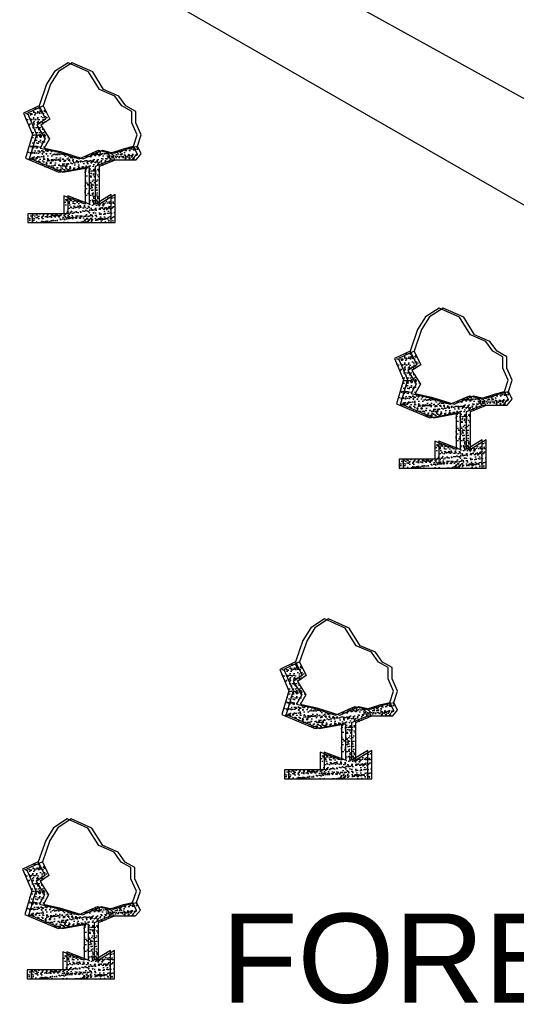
# Model space of a CAD drawing. Header units: inches. Extents: x -1841658761 to 3039153, y 1727 to 2165588347.
# Tile 14 of 41: x 10742 to 10768, y 4462 to 4514. Entities that reach past the tile are written whole.
import ezdxf

# ---------------------------------------------------------------- set-up
doc = ezdxf.new("R2010")
doc.units = ezdxf.units.IN
doc.header["$MEASUREMENT"] = 0
pattern_1 = [(50, (9797.4361, 4298.6327), (0.5715667, -0.0500056), [0.05976563, -0.65742187]), (355, (9797.4361, 4298.6327), (-0.11056747, 0.5994031), [0.0478125, -0.5259375]), (100.451444, (9797.48373, 4298.62854), (0.46099924, 0.5493975), [0.05079297, -0.55872262]), (46.1842, (9797.4361, 4298.7921), (0.85045794, -0.1318982), [0.0896484, -0.9861328]), (96.63564, (9797.507, 4298.7811), (0.74480874, 0.77625076), [0.0761895, -0.8380844]), (351.18416, (9797.4361, 4298.7921), (0.7448087, 0.77625076), [0.07171875, -0.78890625]), (21, (9797.5158, 4298.75223), (0.4756603, -0.32083693), [0.05976563, -0.65742187]), (326, (9797.5158, 4298.75223), (0.1938919, 0.57785394), [0.0478125, -0.5259375]), (71.451445, (9797.5554, 4298.7255), (0.6695522, 0.257017), [0.05079296, -0.55872262]), (37.5, (9797.4361, 4298.6327), (0.009689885, 0.26527479), [0, -0.5195625, 0, -0.53390625, 0, -0.52792969]), (7.5, (9797.4361, 4298.6327), (0.20963354, 0.31429683), [0, -0.30440625, 0, -0.507609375, 0, -0.20121094]), (327.5, (9797.2584, 4298.6327), (0.425389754, -0.017973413), [0, -0.19921875, 0, -0.6215625, 0, -0.82476562]), (317.5, (9797.1787, 4298.6327), (0.46472648, 0.07977116), [0, -0.25898437, 0, -0.41278125, 0, -0.58570312])]
pattern_2 = [(50, (9816.94058, 4325.4096), (0.5715667, -0.0500056), [0.05976563, -0.65742187]), (355, (9816.9406, 4325.4096), (-0.11056747, 0.5994031), [0.0478125, -0.5259375]), (100.451444, (9816.9882, 4325.40545), (0.46099924, 0.5493975), [0.05079297, -0.55872262]), (46.1842, (9816.9406, 4325.569), (0.85045794, -0.1318982), [0.0896484, -0.9861328]), (96.63564, (9817.01145, 4325.558), (0.74480874, 0.77625076), [0.0761895, -0.8380844]), (351.18416, (9816.9406, 4325.569), (0.7448087, 0.77625076), [0.07171875, -0.78890625]), (21, (9817.02026, 4325.52915), (0.4756603, -0.32083693), [0.05976563, -0.65742187]), (326, (9817.02026, 4325.52915), (0.1938919, 0.57785394), [0.0478125, -0.5259375]), (71.451445, (9817.0599, 4325.5024), (0.6695522, 0.257017), [0.05079296, -0.55872262]), (37.5, (9816.94058, 4325.40961), (0.009689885, 0.26527479), [0, -0.5195625, 0, -0.53390625, 0, -0.52792969]), (7.5, (9816.94058, 4325.4096), (0.20963354, 0.31429683), [0, -0.30440625, 0, -0.507609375, 0, -0.20121094]), (327.5, (9816.76287, 4325.40961), (0.425389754, -0.017973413), [0, -0.19921875, 0, -0.6215625, 0, -0.82476562]), (317.5, (9816.6832, 4325.4096), (0.46472648, 0.07977116), [0, -0.25898437, 0, -0.41278125, 0, -0.58570312])]
pattern_3 = [(50, (9797.4791, 4338.27365), (0.5715667, -0.0500056), [0.05976563, -0.65742187]), (355, (9797.4791, 4338.27365), (-0.11056747, 0.5994031), [0.0478125, -0.5259375]), (100.451444, (9797.52674, 4338.2695), (0.46099924, 0.5493975), [0.05079297, -0.55872262]), (46.1842, (9797.4791, 4338.433), (0.85045794, -0.1318982), [0.0896484, -0.9861328]), (96.63564, (9797.55, 4338.422), (0.74480874, 0.77625076), [0.0761895, -0.8380844]), (351.18416, (9797.4791, 4338.433), (0.7448087, 0.77625076), [0.07171875, -0.78890625]), (21, (9797.5588, 4338.3932), (0.4756603, -0.32083693), [0.05976563, -0.65742187]), (326, (9797.5588, 4338.3932), (0.1938919, 0.57785394), [0.0478125, -0.5259375]), (71.451445, (9797.59843, 4338.36645), (0.6695522, 0.257017), [0.05079296, -0.55872262]), (37.5, (9797.4791, 4338.27365), (0.009689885, 0.26527479), [0, -0.5195625, 0, -0.53390625, 0, -0.52792969]), (7.5, (9797.4791, 4338.27365), (0.20963354, 0.31429683), [0, -0.30440625, 0, -0.507609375, 0, -0.20121094]), (327.5, (9797.3014, 4338.27365), (0.425389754, -0.017973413), [0, -0.19921875, 0, -0.6215625, 0, -0.82476562]), (317.5, (9797.2217, 4338.27365), (0.46472648, 0.07977116), [0, -0.25898437, 0, -0.41278125, 0, -0.58570312])]
pattern_4 = [(50, (9810.9303, 4309.11486), (0.5715667, -0.0500056), [0.05976563, -0.65742187]), (355, (9810.9303, 4309.11486), (-0.11056747, 0.5994031), [0.0478125, -0.5259375]), (100.451444, (9810.97795, 4309.1107), (0.46099924, 0.5493975), [0.05079297, -0.55872262]), (46.1842, (9810.9303, 4309.27424), (0.85045794, -0.1318982), [0.0896484, -0.9861328]), (96.63564, (9811.0012, 4309.26325), (0.74480874, 0.77625076), [0.0761895, -0.8380844]), (351.18416, (9810.9303, 4309.2742), (0.7448087, 0.77625076), [0.07171875, -0.78890625]), (21, (9811.01, 4309.2344), (0.4756603, -0.32083693), [0.05976563, -0.65742187]), (326, (9811.01, 4309.2344), (0.1938919, 0.57785394), [0.0478125, -0.5259375]), (71.451445, (9811.04965, 4309.20766), (0.6695522, 0.257017), [0.05079296, -0.55872262]), (37.5, (9810.93032, 4309.11486), (0.009689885, 0.26527479), [0, -0.5195625, 0, -0.53390625, 0, -0.52792969]), (7.5, (9810.93032, 4309.11486), (0.20963354, 0.31429683), [0, -0.30440625, 0, -0.507609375, 0, -0.20121094]), (327.5, (9810.75262, 4309.11486), (0.425389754, -0.017973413), [0, -0.19921875, 0, -0.6215625, 0, -0.82476562]), (317.5, (9810.67293, 4309.11486), (0.46472648, 0.07977116), [0, -0.25898437, 0, -0.41278125, 0, -0.58570312])]

msp = doc.modelspace()

# ---------------------------------------------------------------- hatches: boundary and pattern name
at = {"ltscale": 0.02}
h = msp.add_hatch(dxfattribs=at)
h.set_pattern_fill('AR-CONC', color=256, scale=0.079687)
h.set_pattern_definition([(50, (9797.2666, 4338.27365), (0.5715667, -0.0500056), [0.05976563, -0.65742187]), (355, (9797.2666, 4338.27365), (-0.11056747, 0.5994031), [0.0478125, -0.5259375]), (100.451444, (9797.31424, 4338.2695), (0.46099924, 0.5493975), [0.05079297, -0.55872262]), (46.1842, (9797.2666, 4338.433), (0.85045794, -0.1318982), [0.0896484, -0.9861328]), (96.63564, (9797.3375, 4338.422), (0.74480874, 0.77625076), [0.0761895, -0.8380844]), (351.18416, (9797.2666, 4338.433), (0.7448087, 0.77625076), [0.07171875, -0.78890625]), (21, (9797.3463, 4338.3932), (0.4756603, -0.32083693), [0.05976563, -0.65742187]), (326, (9797.3463, 4338.3932), (0.1938919, 0.57785394), [0.0478125, -0.5259375]), (71.451445, (9797.38593, 4338.36645), (0.6695522, 0.257017), [0.05079296, -0.55872262]), (37.5, (9797.2666, 4338.27365), (0.009689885, 0.26527479), [0, -0.5195625, 0, -0.53390625, 0, -0.52792969]), (7.5, (9797.2666, 4338.27365), (0.20963354, 0.31429683), [0, -0.30440625, 0, -0.507609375, 0, -0.20121094]), (327.5, (9797.0889, 4338.27365), (0.425389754, -0.017973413), [0, -0.19921875, 0, -0.6215625, 0, -0.82476562]), (317.5, (9797.0092, 4338.27365), (0.46472648, 0.07977116), [0, -0.25898437, 0, -0.41278125, 0, -0.58570312])])
h.paths.add_polyline_path([(10742.81195, 4507.33444), (10743.08284, 4507.82188), (10742.64038, 4508.53501), (10743.1009, 4508.84192), (10742.7575, 4509.55587), (10741.93006, 4509.16526), (10742.41273, 4508.03941), (10742.04499, 4506.79868), (10743.79179, 4506.06343), (10745.16928, 4506.31102), (10745.16928, 4504.39903), (10744.05058, 4504.83193), (10744.05058, 4503.89397), (10742.17403, 4503.89397), (10742.17403, 4503.42499), (10746.54061, 4503.42499), (10746.54061, 4504.90409), (10745.7106, 4504.39903), (10745.7106, 4506.38317), (10746.54954, 4506.72187), (10747.64107, 4506.72187), (10747.90053, 4507.03021), (10747.70099, 4507.42918), (10747.22909, 4507.31653), (10746.48469, 4507.0715), (10745.86737, 4507.2167), (10744.8597, 4506.77202), (10743.66074, 4507.14487)])
h = msp.add_hatch(dxfattribs=at)
h.set_pattern_fill('AR-CONC', color=256, scale=0.079687)
h.set_pattern_definition(pattern_3)
h.paths.add_polyline_path([(10743.02445, 4507.33444), (10743.29534, 4507.82188), (10742.85288, 4508.53501), (10743.3134, 4508.84192), (10742.97, 4509.55587), (10742.14256, 4509.16526), (10742.62523, 4508.03941), (10742.25749, 4506.79868), (10744.00429, 4506.06343), (10745.38178, 4506.31102), (10745.38178, 4504.39903), (10744.26308, 4504.83193), (10744.26308, 4503.89397), (10742.38653, 4503.89397), (10742.38653, 4503.42499), (10746.75311, 4503.42499), (10746.75311, 4504.90409), (10745.9231, 4504.39903), (10745.9231, 4506.38317), (10746.76204, 4506.72187), (10747.85357, 4506.72187), (10748.11303, 4507.03021), (10747.91349, 4507.42918), (10747.44159, 4507.31653), (10746.69719, 4507.0715), (10746.07987, 4507.2167), (10745.0722, 4506.77202), (10743.87324, 4507.14487)])
h = msp.add_hatch(dxfattribs=at)
h.set_pattern_fill('AR-CONC', color=256, scale=0.079687)
h.set_pattern_definition(pattern_3)
h.paths.add_polyline_path([(10743.02445, 4507.33444), (10743.29534, 4507.82188), (10742.85288, 4508.53501), (10743.3134, 4508.84192), (10742.97, 4509.55587), (10742.14256, 4509.16526), (10742.62523, 4508.03941), (10742.25749, 4506.79868), (10744.00429, 4506.06343), (10745.38178, 4506.31102), (10745.38178, 4504.39903), (10744.26308, 4504.83193), (10744.26308, 4503.89397), (10742.38653, 4503.89397), (10742.38653, 4503.42499), (10746.75311, 4503.42499), (10746.75311, 4504.90409), (10745.9231, 4504.39903), (10745.9231, 4506.38317), (10746.76204, 4506.72187), (10747.85357, 4506.72187), (10748.11303, 4507.03021), (10747.91349, 4507.42918), (10747.44159, 4507.31653), (10746.69719, 4507.0715), (10746.07987, 4507.2167), (10745.0722, 4506.77202), (10743.87324, 4507.14487)])
h = msp.add_hatch(dxfattribs=at)
h.set_pattern_fill('AR-CONC', color=256, scale=0.079687)
h.set_pattern_definition([(50, (9816.72808, 4325.4096), (0.5715667, -0.0500056), [0.05976563, -0.65742187]), (355, (9816.7281, 4325.4096), (-0.11056747, 0.5994031), [0.0478125, -0.5259375]), (100.451444, (9816.7757, 4325.40545), (0.46099924, 0.5493975), [0.05079297, -0.55872262]), (46.1842, (9816.7281, 4325.569), (0.85045794, -0.1318982), [0.0896484, -0.9861328]), (96.63564, (9816.79895, 4325.558), (0.74480874, 0.77625076), [0.0761895, -0.8380844]), (351.18416, (9816.7281, 4325.569), (0.7448087, 0.77625076), [0.07171875, -0.78890625]), (21, (9816.80776, 4325.52915), (0.4756603, -0.32083693), [0.05976563, -0.65742187]), (326, (9816.80776, 4325.52915), (0.1938919, 0.57785394), [0.0478125, -0.5259375]), (71.451445, (9816.8474, 4325.5024), (0.6695522, 0.257017), [0.05079296, -0.55872262]), (37.5, (9816.72808, 4325.40961), (0.009689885, 0.26527479), [0, -0.5195625, 0, -0.53390625, 0, -0.52792969]), (7.5, (9816.72808, 4325.4096), (0.20963354, 0.31429683), [0, -0.30440625, 0, -0.507609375, 0, -0.20121094]), (327.5, (9816.55037, 4325.40961), (0.425389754, -0.017973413), [0, -0.19921875, 0, -0.6215625, 0, -0.82476562]), (317.5, (9816.4707, 4325.4096), (0.46472648, 0.07977116), [0, -0.25898437, 0, -0.41278125, 0, -0.58570312])])
h.paths.add_polyline_path([(10762.27342, 4494.4704), (10762.54431, 4494.95785), (10762.10185, 4495.67097), (10762.56237, 4495.97788), (10762.21897, 4496.69183), (10761.39153, 4496.30123), (10761.8742, 4495.17538), (10761.50646, 4493.93464), (10763.25326, 4493.19939), (10764.63075, 4493.44699), (10764.63075, 4491.53499), (10763.51205, 4491.96789), (10763.51205, 4491.02993), (10761.6355, 4491.02993), (10761.6355, 4490.56096), (10766.00208, 4490.56096), (10766.00208, 4492.04005), (10765.17207, 4491.53499), (10765.17207, 4493.51914), (10766.01101, 4493.85784), (10767.10254, 4493.85784), (10767.362, 4494.16617), (10767.16246, 4494.56514), (10766.69056, 4494.45249), (10765.94616, 4494.20746), (10765.32884, 4494.35266), (10764.32117, 4493.90798), (10763.12221, 4494.28084)])
h = msp.add_hatch(dxfattribs=at)
h.set_pattern_fill('AR-CONC', color=256, scale=0.079687)
h.set_pattern_definition(pattern_2)
h.paths.add_polyline_path([(10762.48592, 4494.4704), (10762.75681, 4494.95785), (10762.31435, 4495.67097), (10762.77487, 4495.97788), (10762.43147, 4496.69183), (10761.60403, 4496.30123), (10762.0867, 4495.17538), (10761.71896, 4493.93464), (10763.46576, 4493.19939), (10764.84325, 4493.44699), (10764.84325, 4491.53499), (10763.72455, 4491.96789), (10763.72455, 4491.02993), (10761.848, 4491.02993), (10761.848, 4490.56096), (10766.21458, 4490.56096), (10766.21458, 4492.04005), (10765.38457, 4491.53499), (10765.38457, 4493.51914), (10766.22351, 4493.85784), (10767.31504, 4493.85784), (10767.5745, 4494.16617), (10767.37496, 4494.56514), (10766.90306, 4494.45249), (10766.15866, 4494.20746), (10765.54134, 4494.35266), (10764.53367, 4493.90798), (10763.33471, 4494.28084)])
h = msp.add_hatch(dxfattribs=at)
h.set_pattern_fill('AR-CONC', color=256, scale=0.079687)
h.set_pattern_definition(pattern_2)
h.paths.add_polyline_path([(10762.48592, 4494.4704), (10762.75681, 4494.95785), (10762.31435, 4495.67097), (10762.77487, 4495.97788), (10762.43147, 4496.69183), (10761.60403, 4496.30123), (10762.0867, 4495.17538), (10761.71896, 4493.93464), (10763.46576, 4493.19939), (10764.84325, 4493.44699), (10764.84325, 4491.53499), (10763.72455, 4491.96789), (10763.72455, 4491.02993), (10761.848, 4491.02993), (10761.848, 4490.56096), (10766.21458, 4490.56096), (10766.21458, 4492.04005), (10765.38457, 4491.53499), (10765.38457, 4493.51914), (10766.22351, 4493.85784), (10767.31504, 4493.85784), (10767.5745, 4494.16617), (10767.37496, 4494.56514), (10766.90306, 4494.45249), (10766.15866, 4494.20746), (10765.54134, 4494.35266), (10764.53367, 4493.90798), (10763.33471, 4494.28084)])
h = msp.add_hatch(dxfattribs=at)
h.set_pattern_fill('AR-CONC', color=256, scale=0.079687)
h.set_pattern_definition([(50, (9810.7178, 4309.11486), (0.5715667, -0.0500056), [0.05976563, -0.65742187]), (355, (9810.7178, 4309.11486), (-0.11056747, 0.5994031), [0.0478125, -0.5259375]), (100.451444, (9810.76545, 4309.1107), (0.46099924, 0.5493975), [0.05079297, -0.55872262]), (46.1842, (9810.7178, 4309.27424), (0.85045794, -0.1318982), [0.0896484, -0.9861328]), (96.63564, (9810.7887, 4309.26325), (0.74480874, 0.77625076), [0.0761895, -0.8380844]), (351.18416, (9810.7178, 4309.2742), (0.7448087, 0.77625076), [0.07171875, -0.78890625]), (21, (9810.7975, 4309.2344), (0.4756603, -0.32083693), [0.05976563, -0.65742187]), (326, (9810.7975, 4309.2344), (0.1938919, 0.57785394), [0.0478125, -0.5259375]), (71.451445, (9810.83715, 4309.20766), (0.6695522, 0.257017), [0.05079296, -0.55872262]), (37.5, (9810.71782, 4309.11486), (0.009689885, 0.26527479), [0, -0.5195625, 0, -0.53390625, 0, -0.52792969]), (7.5, (9810.71782, 4309.11486), (0.20963354, 0.31429683), [0, -0.30440625, 0, -0.507609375, 0, -0.20121094]), (327.5, (9810.54012, 4309.11486), (0.425389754, -0.017973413), [0, -0.19921875, 0, -0.6215625, 0, -0.82476562]), (317.5, (9810.46043, 4309.11486), (0.46472648, 0.07977116), [0, -0.25898437, 0, -0.41278125, 0, -0.58570312])])
h.paths.add_polyline_path([(10756.26317, 4478.17565), (10756.53406, 4478.6631), (10756.09159, 4479.37622), (10756.55211, 4479.68313), (10756.20872, 4480.39708), (10755.38128, 4480.00648), (10755.86395, 4478.88063), (10755.49621, 4477.63989), (10757.243, 4476.90464), (10758.6205, 4477.15224), (10758.6205, 4475.24024), (10757.5018, 4475.67314), (10757.5018, 4474.73518), (10755.62525, 4474.73518), (10755.62525, 4474.26621), (10759.99182, 4474.26621), (10759.99182, 4475.7453), (10759.16182, 4475.24024), (10759.16182, 4477.22439), (10760.00076, 4477.56308), (10761.09229, 4477.56308), (10761.35175, 4477.87142), (10761.1522, 4478.27039), (10760.6803, 4478.15774), (10759.9359, 4477.91271), (10759.31859, 4478.05791), (10758.31092, 4477.61323), (10757.11196, 4477.98609)])
h = msp.add_hatch(dxfattribs=at)
h.set_pattern_fill('AR-CONC', color=256, scale=0.079687)
h.set_pattern_definition(pattern_4)
h.paths.add_polyline_path([(10756.47567, 4478.17565), (10756.74656, 4478.6631), (10756.30409, 4479.37622), (10756.76461, 4479.68313), (10756.42122, 4480.39708), (10755.59378, 4480.00648), (10756.07645, 4478.88063), (10755.70871, 4477.63989), (10757.4555, 4476.90464), (10758.833, 4477.15224), (10758.833, 4475.24024), (10757.7143, 4475.67314), (10757.7143, 4474.73518), (10755.83775, 4474.73518), (10755.83775, 4474.26621), (10760.20432, 4474.26621), (10760.20432, 4475.7453), (10759.37432, 4475.24024), (10759.37432, 4477.22439), (10760.21326, 4477.56308), (10761.30479, 4477.56308), (10761.56425, 4477.87142), (10761.3647, 4478.27039), (10760.8928, 4478.15774), (10760.1484, 4477.91271), (10759.53109, 4478.05791), (10758.52342, 4477.61323), (10757.32446, 4477.98609)])
h = msp.add_hatch(dxfattribs=at)
h.set_pattern_fill('AR-CONC', color=256, scale=0.079687)
h.set_pattern_definition(pattern_4)
h.paths.add_polyline_path([(10756.47567, 4478.17565), (10756.74656, 4478.6631), (10756.30409, 4479.37622), (10756.76461, 4479.68313), (10756.42122, 4480.39708), (10755.59378, 4480.00648), (10756.07645, 4478.88063), (10755.70871, 4477.63989), (10757.4555, 4476.90464), (10758.833, 4477.15224), (10758.833, 4475.24024), (10757.7143, 4475.67314), (10757.7143, 4474.73518), (10755.83775, 4474.73518), (10755.83775, 4474.26621), (10760.20432, 4474.26621), (10760.20432, 4475.7453), (10759.37432, 4475.24024), (10759.37432, 4477.22439), (10760.21326, 4477.56308), (10761.30479, 4477.56308), (10761.56425, 4477.87142), (10761.3647, 4478.27039), (10760.8928, 4478.15774), (10760.1484, 4477.91271), (10759.53109, 4478.05791), (10758.52342, 4477.61323), (10757.32446, 4477.98609)])
h = msp.add_hatch(dxfattribs=at)
h.set_pattern_fill('AR-CONC', color=256, scale=0.079687)
h.set_pattern_definition([(50, (9797.2236, 4298.6327), (0.5715667, -0.0500056), [0.05976563, -0.65742187]), (355, (9797.2236, 4298.6327), (-0.11056747, 0.5994031), [0.0478125, -0.5259375]), (100.451444, (9797.27123, 4298.62854), (0.46099924, 0.5493975), [0.05079297, -0.55872262]), (46.1842, (9797.2236, 4298.7921), (0.85045794, -0.1318982), [0.0896484, -0.9861328]), (96.63564, (9797.2945, 4298.7811), (0.74480874, 0.77625076), [0.0761895, -0.8380844]), (351.18416, (9797.2236, 4298.7921), (0.7448087, 0.77625076), [0.07171875, -0.78890625]), (21, (9797.3033, 4298.75223), (0.4756603, -0.32083693), [0.05976563, -0.65742187]), (326, (9797.3033, 4298.75223), (0.1938919, 0.57785394), [0.0478125, -0.5259375]), (71.451445, (9797.3429, 4298.7255), (0.6695522, 0.257017), [0.05079296, -0.55872262]), (37.5, (9797.2236, 4298.6327), (0.009689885, 0.26527479), [0, -0.5195625, 0, -0.53390625, 0, -0.52792969]), (7.5, (9797.2236, 4298.6327), (0.20963354, 0.31429683), [0, -0.30440625, 0, -0.507609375, 0, -0.20121094]), (327.5, (9797.0459, 4298.6327), (0.425389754, -0.017973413), [0, -0.19921875, 0, -0.6215625, 0, -0.82476562]), (317.5, (9796.9662, 4298.6327), (0.46472648, 0.07977116), [0, -0.25898437, 0, -0.41278125, 0, -0.58570312])])
h.paths.add_polyline_path([(10742.76894, 4467.69349), (10743.03984, 4468.18094), (10742.59737, 4468.89406), (10743.05789, 4469.20097), (10742.7145, 4469.91492), (10741.88705, 4469.52432), (10742.36973, 4468.39847), (10742.00199, 4467.15773), (10743.74878, 4466.42248), (10745.12628, 4466.67008), (10745.12628, 4464.75808), (10744.00758, 4465.19098), (10744.00758, 4464.25302), (10742.13103, 4464.25302), (10742.13103, 4463.78405), (10746.4976, 4463.78405), (10746.4976, 4465.26314), (10745.6676, 4464.75808), (10745.6676, 4466.74222), (10746.50654, 4467.08092), (10747.59806, 4467.08092), (10747.85753, 4467.38926), (10747.65798, 4467.78823), (10747.18608, 4467.67558), (10746.44168, 4467.43055), (10745.82436, 4467.57575), (10744.8167, 4467.13107), (10743.61774, 4467.50393)])
h = msp.add_hatch(dxfattribs=at)
h.set_pattern_fill('AR-CONC', color=256, scale=0.079687)
h.set_pattern_definition(pattern_1)
h.paths.add_polyline_path([(10742.98144, 4467.69349), (10743.25234, 4468.18094), (10742.80987, 4468.89406), (10743.27039, 4469.20097), (10742.927, 4469.91492), (10742.09955, 4469.52432), (10742.58223, 4468.39847), (10742.21449, 4467.15773), (10743.96128, 4466.42248), (10745.33878, 4466.67008), (10745.33878, 4464.75808), (10744.22008, 4465.19098), (10744.22008, 4464.25302), (10742.34353, 4464.25302), (10742.34353, 4463.78405), (10746.7101, 4463.78405), (10746.7101, 4465.26314), (10745.8801, 4464.75808), (10745.8801, 4466.74222), (10746.71904, 4467.08092), (10747.81056, 4467.08092), (10748.07003, 4467.38926), (10747.87048, 4467.78823), (10747.39858, 4467.67558), (10746.65418, 4467.43055), (10746.03686, 4467.57575), (10745.0292, 4467.13107), (10743.83024, 4467.50393)])
h = msp.add_hatch(dxfattribs=at)
h.set_pattern_fill('AR-CONC', color=256, scale=0.079687)
h.set_pattern_definition(pattern_1)
h.paths.add_polyline_path([(10742.98144, 4467.69349), (10743.25234, 4468.18094), (10742.80987, 4468.89406), (10743.27039, 4469.20097), (10742.927, 4469.91492), (10742.09955, 4469.52432), (10742.58223, 4468.39847), (10742.21449, 4467.15773), (10743.96128, 4466.42248), (10745.33878, 4466.67008), (10745.33878, 4464.75808), (10744.22008, 4465.19098), (10744.22008, 4464.25302), (10742.34353, 4464.25302), (10742.34353, 4463.78405), (10746.7101, 4463.78405), (10746.7101, 4465.26314), (10745.8801, 4464.75808), (10745.8801, 4466.74222), (10746.71904, 4467.08092), (10747.81056, 4467.08092), (10748.07003, 4467.38926), (10747.87048, 4467.78823), (10747.39858, 4467.67558), (10746.65418, 4467.43055), (10746.03686, 4467.57575), (10745.0292, 4467.13107), (10743.83024, 4467.50393)])

# ---------------------------------------------------------------- linework, layer by layer
for p, q in [((10799.91093, 4492.4156), (10729.33373, 4531.37825)), ((10727.4516, 4527.75246), (10797.32078, 4487.61048)), ((10744.27446, 4511.80757), (10743.56195, 4511.34803)), ((10744.48696, 4511.80757), (10743.77445, 4511.34803)), ((10744.48696, 4511.80757), (10743.77445, 4511.34803)), ((10745.35473, 4511.32506), (10744.27446, 4511.80757)), ((10745.56723, 4511.32506), (10744.48696, 4511.80757)), ((10745.56723, 4511.32506), (10744.48696, 4511.80757)), ((10743.56195, 4511.34803), (10743.14823, 4510.68172)), ((10743.77445, 4511.34803), (10743.36073, 4510.68172)), ((10743.77445, 4511.34803), (10743.36073, 4510.68172)), ((10745.92933, 4510.406), (10745.35473, 4511.32506)), ((10746.14183, 4510.406), (10745.56723, 4511.32506)), ((10746.14183, 4510.406), (10745.56723, 4511.32506)), ((10743.14823, 4510.68172), (10742.7575, 4509.55587)), ((10743.36073, 4510.68172), (10742.97, 4509.55587)), ((10743.36073, 4510.68172), (10742.97, 4509.55587)), ((10746.73378, 4510.06135), (10745.92933, 4510.406)), ((10746.94628, 4510.06135), (10746.14183, 4510.406)), ((10746.94628, 4510.06135), (10746.14183, 4510.406)), ((10747.10242, 4509.54377), (10746.73378, 4510.06135)), ((10747.31492, 4509.54377), (10746.94628, 4510.06135)), ((10747.31492, 4509.54377), (10746.94628, 4510.06135)), ((10742.7575, 4509.55587), (10741.93006, 4509.16526)), ((10742.97, 4509.55587), (10742.14256, 4509.16526)), ((10742.97, 4509.55587), (10742.14256, 4509.16526)), ((10742.7575, 4509.55587), (10743.1009, 4508.84192)), ((10742.97, 4509.55587), (10743.3134, 4508.84192)), ((10742.97, 4509.55587), (10743.3134, 4508.84192)), ((10747.61712, 4509.25651), (10747.10242, 4509.54377)), ((10747.82962, 4509.25651), (10747.31492, 4509.54377)), ((10747.82962, 4509.25651), (10747.31492, 4509.54377)), ((10741.93006, 4509.16526), (10742.41273, 4508.03941)), ((10742.14256, 4509.16526), (10742.62523, 4508.03941)), ((10742.14256, 4509.16526), (10742.62523, 4508.03941)), ((10747.61712, 4508.6624), (10747.61712, 4509.25651)), ((10747.82962, 4508.6624), (10747.82962, 4509.25651)), ((10747.82962, 4508.6624), (10747.82962, 4509.25651)), ((10743.1009, 4508.84192), (10742.64038, 4508.53501)), ((10742.64038, 4508.53501), (10743.08284, 4507.82188)), ((10743.3134, 4508.84192), (10742.85288, 4508.53501)), ((10743.3134, 4508.84192), (10742.85288, 4508.53501)), ((10742.85288, 4508.53501), (10743.29534, 4507.82188)), ((10742.85288, 4508.53501), (10743.29534, 4507.82188)), ((10747.90053, 4508.02762), (10747.61712, 4508.6624)), ((10748.11303, 4508.02762), (10747.82962, 4508.6624)), ((10748.11303, 4508.02762), (10747.82962, 4508.6624)), ((10742.41273, 4508.03941), (10742.04499, 4506.79868)), ((10742.62523, 4508.03941), (10742.25749, 4506.79868)), ((10742.62523, 4508.03941), (10742.25749, 4506.79868)), ((10747.70099, 4507.42918), (10747.90053, 4508.02762)), ((10747.91349, 4507.42918), (10748.11303, 4508.02762)), ((10747.91349, 4507.42918), (10748.11303, 4508.02762)), ((10743.08284, 4507.82188), (10742.81195, 4507.33444)), ((10743.29534, 4507.82188), (10743.02445, 4507.33444)), ((10743.29534, 4507.82188), (10743.02445, 4507.33444)), ((10742.81195, 4507.33444), (10743.66074, 4507.14487)), ((10743.02445, 4507.33444), (10743.87324, 4507.14487)), ((10743.02445, 4507.33444), (10743.87324, 4507.14487)), ((10743.66074, 4507.14487), (10744.8597, 4506.77202)), ((10743.87324, 4507.14487), (10745.0722, 4506.77202)), ((10743.87324, 4507.14487), (10745.0722, 4506.77202)), ((10744.8597, 4506.77202), (10745.86737, 4507.2167)), ((10745.0722, 4506.77202), (10746.07987, 4507.2167)), ((10745.0722, 4506.77202), (10746.07987, 4507.2167)), ((10745.86737, 4507.2167), (10746.48469, 4507.0715)), ((10746.07987, 4507.2167), (10746.69719, 4507.0715)), ((10746.07987, 4507.2167), (10746.69719, 4507.0715)), ((10746.48469, 4507.0715), (10747.22909, 4507.31653)), ((10746.69719, 4507.0715), (10747.44159, 4507.31653)), ((10746.69719, 4507.0715), (10747.44159, 4507.31653)), ((10747.22909, 4507.31653), (10747.70099, 4507.42918)), ((10747.44159, 4507.31653), (10747.91349, 4507.42918)), ((10747.44159, 4507.31653), (10747.91349, 4507.42918)), ((10747.64107, 4506.72187), (10747.90053, 4507.03021)), ((10747.90053, 4507.03021), (10747.70099, 4507.42918)), ((10747.85357, 4506.72187), (10748.11303, 4507.03021)), ((10747.85357, 4506.72187), (10748.11303, 4507.03021)), ((10748.11303, 4507.03021), (10747.91349, 4507.42918)), ((10748.11303, 4507.03021), (10747.91349, 4507.42918)), ((10742.04499, 4506.79868), (10743.79179, 4506.06343)), ((10742.25749, 4506.79868), (10744.00429, 4506.06343)), ((10742.25749, 4506.79868), (10744.00429, 4506.06343)), ((10745.7106, 4506.38317), (10746.54954, 4506.72187)), ((10745.9231, 4506.38317), (10746.76204, 4506.72187)), ((10745.9231, 4506.38317), (10746.76204, 4506.72187)), ((10746.54954, 4506.72187), (10747.64107, 4506.72187)), ((10746.76204, 4506.72187), (10747.85357, 4506.72187)), ((10746.76204, 4506.72187), (10747.85357, 4506.72187)), ((10743.79179, 4506.06343), (10745.16928, 4506.31102)), ((10744.00429, 4506.06343), (10745.38178, 4506.31102)), ((10744.00429, 4506.06343), (10745.38178, 4506.31102)), ((10745.16928, 4506.31102), (10745.16928, 4504.39903)), ((10745.38178, 4506.31102), (10745.38178, 4504.39903)), ((10745.38178, 4506.31102), (10745.38178, 4504.39903)), ((10745.7106, 4504.39903), (10745.7106, 4506.38317)), ((10745.9231, 4504.39903), (10745.9231, 4506.38317)), ((10745.9231, 4504.39903), (10745.9231, 4506.38317)), ((10746.54061, 4504.90409), (10745.7106, 4504.39903)), ((10746.75311, 4504.90409), (10745.9231, 4504.39903)), ((10746.75311, 4504.90409), (10745.9231, 4504.39903)), ((10746.54061, 4503.42499), (10746.54061, 4504.90409)), ((10746.75311, 4503.42499), (10746.75311, 4504.90409)), ((10746.75311, 4503.42499), (10746.75311, 4504.90409)), ((10745.16928, 4504.39903), (10744.05058, 4504.83193)), ((10744.05058, 4504.83193), (10744.05058, 4503.89397)), ((10745.38178, 4504.39903), (10744.26308, 4504.83193)), ((10744.26308, 4504.83193), (10744.26308, 4503.89397)), ((10745.38178, 4504.39903), (10744.26308, 4504.83193)), ((10744.26308, 4504.83193), (10744.26308, 4503.89397)), ((10744.05058, 4503.89397), (10742.17403, 4503.89397)), ((10742.17403, 4503.89397), (10742.17403, 4503.42499)), ((10744.26308, 4503.89397), (10742.38653, 4503.89397)), ((10742.38653, 4503.89397), (10742.38653, 4503.42499)), ((10744.26308, 4503.89397), (10742.38653, 4503.89397)), ((10742.38653, 4503.89397), (10742.38653, 4503.42499)), ((10742.17403, 4503.42499), (10746.54061, 4503.42499)), ((10742.38653, 4503.42499), (10746.75311, 4503.42499)), ((10742.38653, 4503.42499), (10746.75311, 4503.42499)), ((10763.73593, 4498.94353), (10763.02342, 4498.484)), ((10763.94843, 4498.94353), (10763.23592, 4498.484)), ((10763.94843, 4498.94353), (10763.23592, 4498.484)), ((10764.8162, 4498.46103), (10763.73593, 4498.94353)), ((10765.0287, 4498.46103), (10763.94843, 4498.94353)), ((10765.0287, 4498.46103), (10763.94843, 4498.94353)), ((10763.02342, 4498.484), (10762.6097, 4497.81768)), ((10763.23592, 4498.484), (10762.8222, 4497.81768)), ((10763.23592, 4498.484), (10762.8222, 4497.81768)), ((10765.3908, 4497.54196), (10764.8162, 4498.46103)), ((10765.6033, 4497.54196), (10765.0287, 4498.46103)), ((10765.6033, 4497.54196), (10765.0287, 4498.46103)), ((10762.6097, 4497.81768), (10762.21897, 4496.69183)), ((10762.8222, 4497.81768), (10762.43147, 4496.69183)), ((10762.8222, 4497.81768), (10762.43147, 4496.69183)), ((10766.19525, 4497.19732), (10765.3908, 4497.54196)), ((10766.40775, 4497.19732), (10765.6033, 4497.54196)), ((10766.40775, 4497.19732), (10765.6033, 4497.54196)), ((10766.56389, 4496.67973), (10766.19525, 4497.19732)), ((10766.77639, 4496.67973), (10766.40775, 4497.19732)), ((10766.77639, 4496.67973), (10766.40775, 4497.19732)), ((10762.21897, 4496.69183), (10761.39153, 4496.30123)), ((10762.43147, 4496.69183), (10761.60403, 4496.30123)), ((10762.43147, 4496.69183), (10761.60403, 4496.30123)), ((10762.21897, 4496.69183), (10762.56237, 4495.97788)), ((10762.43147, 4496.69183), (10762.77487, 4495.97788)), ((10762.43147, 4496.69183), (10762.77487, 4495.97788)), ((10767.07859, 4496.39247), (10766.56389, 4496.67973)), ((10767.29109, 4496.39247), (10766.77639, 4496.67973)), ((10767.29109, 4496.39247), (10766.77639, 4496.67973)), ((10761.39153, 4496.30123), (10761.8742, 4495.17538)), ((10761.60403, 4496.30123), (10762.0867, 4495.17538)), ((10761.60403, 4496.30123), (10762.0867, 4495.17538)), ((10767.07859, 4495.79836), (10767.07859, 4496.39247)), ((10767.29109, 4495.79836), (10767.29109, 4496.39247)), ((10767.29109, 4495.79836), (10767.29109, 4496.39247)), ((10762.56237, 4495.97788), (10762.10185, 4495.67097)), ((10762.10185, 4495.67097), (10762.54431, 4494.95785)), ((10762.77487, 4495.97788), (10762.31435, 4495.67097)), ((10762.77487, 4495.97788), (10762.31435, 4495.67097)), ((10762.31435, 4495.67097), (10762.75681, 4494.95785)), ((10762.31435, 4495.67097), (10762.75681, 4494.95785)), ((10767.362, 4495.16358), (10767.07859, 4495.79836)), ((10767.5745, 4495.16358), (10767.29109, 4495.79836)), ((10767.5745, 4495.16358), (10767.29109, 4495.79836)), ((10761.8742, 4495.17538), (10761.50646, 4493.93464)), ((10762.0867, 4495.17538), (10761.71896, 4493.93464)), ((10762.0867, 4495.17538), (10761.71896, 4493.93464)), ((10767.16246, 4494.56514), (10767.362, 4495.16358)), ((10767.37496, 4494.56514), (10767.5745, 4495.16358)), ((10767.37496, 4494.56514), (10767.5745, 4495.16358)), ((10762.54431, 4494.95785), (10762.27342, 4494.4704)), ((10762.75681, 4494.95785), (10762.48592, 4494.4704)), ((10762.75681, 4494.95785), (10762.48592, 4494.4704)), ((10766.69056, 4494.45249), (10767.16246, 4494.56514)), ((10766.90306, 4494.45249), (10767.37496, 4494.56514)), ((10766.90306, 4494.45249), (10767.37496, 4494.56514)), ((10767.362, 4494.16617), (10767.16246, 4494.56514)), ((10767.5745, 4494.16617), (10767.37496, 4494.56514)), ((10767.5745, 4494.16617), (10767.37496, 4494.56514)), ((10762.27342, 4494.4704), (10763.12221, 4494.28084)), ((10762.48592, 4494.4704), (10763.33471, 4494.28084)), ((10762.48592, 4494.4704), (10763.33471, 4494.28084)), ((10763.12221, 4494.28084), (10764.32117, 4493.90798)), ((10763.33471, 4494.28084), (10764.53367, 4493.90798)), ((10763.33471, 4494.28084), (10764.53367, 4493.90798)), ((10764.32117, 4493.90798), (10765.32884, 4494.35266)), ((10764.53367, 4493.90798), (10765.54134, 4494.35266)), ((10764.53367, 4493.90798), (10765.54134, 4494.35266)), ((10765.32884, 4494.35266), (10765.94616, 4494.20746)), ((10765.54134, 4494.35266), (10766.15866, 4494.20746)), ((10765.54134, 4494.35266), (10766.15866, 4494.20746)), ((10765.94616, 4494.20746), (10766.69056, 4494.45249)), ((10766.15866, 4494.20746), (10766.90306, 4494.45249)), ((10766.15866, 4494.20746), (10766.90306, 4494.45249)), ((10767.10254, 4493.85784), (10767.362, 4494.16617)), ((10767.31504, 4493.85784), (10767.5745, 4494.16617)), ((10767.31504, 4493.85784), (10767.5745, 4494.16617)), ((10761.50646, 4493.93464), (10763.25326, 4493.19939)), ((10761.71896, 4493.93464), (10763.46576, 4493.19939)), ((10761.71896, 4493.93464), (10763.46576, 4493.19939)), ((10765.17207, 4493.51914), (10766.01101, 4493.85784)), ((10765.17207, 4491.53499), (10765.17207, 4493.51914)), ((10765.38457, 4493.51914), (10766.22351, 4493.85784)), ((10765.38457, 4493.51914), (10766.22351, 4493.85784)), ((10765.38457, 4491.53499), (10765.38457, 4493.51914)), ((10765.38457, 4491.53499), (10765.38457, 4493.51914)), ((10766.01101, 4493.85784), (10767.10254, 4493.85784)), ((10766.22351, 4493.85784), (10767.31504, 4493.85784)), ((10766.22351, 4493.85784), (10767.31504, 4493.85784)), ((10763.25326, 4493.19939), (10764.63075, 4493.44699)), ((10763.46576, 4493.19939), (10764.84325, 4493.44699)), ((10763.46576, 4493.19939), (10764.84325, 4493.44699)), ((10764.63075, 4493.44699), (10764.63075, 4491.53499)), ((10764.84325, 4493.44699), (10764.84325, 4491.53499)), ((10764.84325, 4493.44699), (10764.84325, 4491.53499)), ((10764.63075, 4491.53499), (10763.51205, 4491.96789)), ((10763.51205, 4491.96789), (10763.51205, 4491.02993)), ((10764.84325, 4491.53499), (10763.72455, 4491.96789)), ((10763.72455, 4491.96789), (10763.72455, 4491.02993)), ((10764.84325, 4491.53499), (10763.72455, 4491.96789)), ((10763.72455, 4491.96789), (10763.72455, 4491.02993)), ((10766.00208, 4492.04005), (10765.17207, 4491.53499)), ((10766.21458, 4492.04005), (10765.38457, 4491.53499)), ((10766.21458, 4492.04005), (10765.38457, 4491.53499)), ((10766.00208, 4490.56096), (10766.00208, 4492.04005)), ((10766.21458, 4490.56096), (10766.21458, 4492.04005)), ((10766.21458, 4490.56096), (10766.21458, 4492.04005)), ((10763.51205, 4491.02993), (10761.6355, 4491.02993)), ((10761.6355, 4491.02993), (10761.6355, 4490.56096)), ((10763.72455, 4491.02993), (10761.848, 4491.02993)), ((10761.848, 4491.02993), (10761.848, 4490.56096)), ((10763.72455, 4491.02993), (10761.848, 4491.02993)), ((10761.848, 4491.02993), (10761.848, 4490.56096)), ((10761.6355, 4490.56096), (10766.00208, 4490.56096)), ((10761.848, 4490.56096), (10766.21458, 4490.56096)), ((10761.848, 4490.56096), (10766.21458, 4490.56096)), ((10757.01317, 4482.18925), (10756.59945, 4481.52293)), ((10757.22567, 4482.18925), (10756.81195, 4481.52293)), ((10757.22567, 4482.18925), (10756.81195, 4481.52293)), ((10757.72568, 4482.64878), (10757.01317, 4482.18925)), ((10757.93818, 4482.64878), (10757.22567, 4482.18925)), ((10757.93818, 4482.64878), (10757.22567, 4482.18925)), ((10758.80594, 4482.16628), (10757.72568, 4482.64878)), ((10759.01844, 4482.16628), (10757.93818, 4482.64878)), ((10759.01844, 4482.16628), (10757.93818, 4482.64878)), ((10759.38055, 4481.24721), (10758.80594, 4482.16628)), ((10759.59305, 4481.24721), (10759.01844, 4482.16628)), ((10759.59305, 4481.24721), (10759.01844, 4482.16628)), ((10756.59945, 4481.52293), (10756.20872, 4480.39708)), ((10756.81195, 4481.52293), (10756.42122, 4480.39708)), ((10756.81195, 4481.52293), (10756.42122, 4480.39708)), ((10760.185, 4480.90256), (10759.38055, 4481.24721)), ((10760.3975, 4480.90256), (10759.59305, 4481.24721)), ((10760.3975, 4480.90256), (10759.59305, 4481.24721)), ((10760.55364, 4480.38498), (10760.185, 4480.90256)), ((10760.76614, 4480.38498), (10760.3975, 4480.90256)), ((10760.76614, 4480.38498), (10760.3975, 4480.90256)), ((10756.20872, 4480.39708), (10755.38128, 4480.00648)), ((10756.42122, 4480.39708), (10755.59378, 4480.00648)), ((10756.42122, 4480.39708), (10755.59378, 4480.00648)), ((10756.20872, 4480.39708), (10756.55211, 4479.68313)), ((10756.42122, 4480.39708), (10756.76461, 4479.68313)), ((10756.42122, 4480.39708), (10756.76461, 4479.68313)), ((10761.06834, 4480.09772), (10760.55364, 4480.38498)), ((10761.28084, 4480.09772), (10760.76614, 4480.38498)), ((10761.28084, 4480.09772), (10760.76614, 4480.38498)), ((10761.06834, 4479.50361), (10761.06834, 4480.09772)), ((10761.28084, 4479.50361), (10761.28084, 4480.09772)), ((10761.28084, 4479.50361), (10761.28084, 4480.09772)), ((10755.38128, 4480.00648), (10755.86395, 4478.88063)), ((10755.59378, 4480.00648), (10756.07645, 4478.88063)), ((10755.59378, 4480.00648), (10756.07645, 4478.88063)), ((10756.55211, 4479.68313), (10756.09159, 4479.37622)), ((10756.76461, 4479.68313), (10756.30409, 4479.37622)), ((10756.76461, 4479.68313), (10756.30409, 4479.37622)), ((10756.09159, 4479.37622), (10756.53406, 4478.6631)), ((10756.30409, 4479.37622), (10756.74656, 4478.6631)), ((10756.30409, 4479.37622), (10756.74656, 4478.6631)), ((10761.35175, 4478.86883), (10761.06834, 4479.50361)), ((10761.56425, 4478.86883), (10761.28084, 4479.50361)), ((10761.56425, 4478.86883), (10761.28084, 4479.50361)), ((10755.86395, 4478.88063), (10755.49621, 4477.63989)), ((10756.07645, 4478.88063), (10755.70871, 4477.63989)), ((10756.07645, 4478.88063), (10755.70871, 4477.63989)), ((10756.53406, 4478.6631), (10756.26317, 4478.17565)), ((10756.74656, 4478.6631), (10756.47567, 4478.17565)), ((10756.74656, 4478.6631), (10756.47567, 4478.17565)), ((10761.1522, 4478.27039), (10761.35175, 4478.86883)), ((10761.3647, 4478.27039), (10761.56425, 4478.86883)), ((10761.3647, 4478.27039), (10761.56425, 4478.86883)), ((10756.26317, 4478.17565), (10757.11196, 4477.98609)), ((10756.47567, 4478.17565), (10757.32446, 4477.98609)), ((10756.47567, 4478.17565), (10757.32446, 4477.98609)), ((10758.31092, 4477.61323), (10759.31859, 4478.05791)), ((10758.52342, 4477.61323), (10759.53109, 4478.05791)), ((10758.52342, 4477.61323), (10759.53109, 4478.05791)), ((10759.31859, 4478.05791), (10759.9359, 4477.91271)), ((10759.53109, 4478.05791), (10760.1484, 4477.91271)), ((10759.53109, 4478.05791), (10760.1484, 4477.91271)), ((10759.9359, 4477.91271), (10760.6803, 4478.15774)), ((10760.1484, 4477.91271), (10760.8928, 4478.15774)), ((10760.1484, 4477.91271), (10760.8928, 4478.15774)), ((10760.6803, 4478.15774), (10761.1522, 4478.27039)), ((10760.8928, 4478.15774), (10761.3647, 4478.27039)), ((10760.8928, 4478.15774), (10761.3647, 4478.27039)), ((10761.35175, 4477.87142), (10761.1522, 4478.27039)), ((10761.56425, 4477.87142), (10761.3647, 4478.27039)), ((10761.56425, 4477.87142), (10761.3647, 4478.27039)), ((10755.49621, 4477.63989), (10757.243, 4476.90464)), ((10755.70871, 4477.63989), (10757.4555, 4476.90464)), ((10755.70871, 4477.63989), (10757.4555, 4476.90464)), ((10757.11196, 4477.98609), (10758.31092, 4477.61323)), ((10757.32446, 4477.98609), (10758.52342, 4477.61323)), ((10757.32446, 4477.98609), (10758.52342, 4477.61323)), ((10759.16182, 4477.22439), (10760.00076, 4477.56308)), ((10759.37432, 4477.22439), (10760.21326, 4477.56308)), ((10759.37432, 4477.22439), (10760.21326, 4477.56308)), ((10760.00076, 4477.56308), (10761.09229, 4477.56308)), ((10760.21326, 4477.56308), (10761.30479, 4477.56308)), ((10760.21326, 4477.56308), (10761.30479, 4477.56308)), ((10761.09229, 4477.56308), (10761.35175, 4477.87142)), ((10761.30479, 4477.56308), (10761.56425, 4477.87142)), ((10761.30479, 4477.56308), (10761.56425, 4477.87142)), ((10757.243, 4476.90464), (10758.6205, 4477.15224)), ((10757.4555, 4476.90464), (10758.833, 4477.15224)), ((10757.4555, 4476.90464), (10758.833, 4477.15224)), ((10758.6205, 4477.15224), (10758.6205, 4475.24024)), ((10758.833, 4477.15224), (10758.833, 4475.24024)), ((10758.833, 4477.15224), (10758.833, 4475.24024)), ((10759.16182, 4475.24024), (10759.16182, 4477.22439)), ((10759.37432, 4475.24024), (10759.37432, 4477.22439)), ((10759.37432, 4475.24024), (10759.37432, 4477.22439)), ((10758.6205, 4475.24024), (10757.5018, 4475.67314)), ((10757.5018, 4475.67314), (10757.5018, 4474.73518)), ((10758.833, 4475.24024), (10757.7143, 4475.67314)), ((10757.7143, 4475.67314), (10757.7143, 4474.73518)), ((10758.833, 4475.24024), (10757.7143, 4475.67314)), ((10757.7143, 4475.67314), (10757.7143, 4474.73518)), ((10759.99182, 4475.7453), (10759.16182, 4475.24024)), ((10760.20432, 4475.7453), (10759.37432, 4475.24024)), ((10760.20432, 4475.7453), (10759.37432, 4475.24024)), ((10759.99182, 4474.26621), (10759.99182, 4475.7453)), ((10760.20432, 4474.26621), (10760.20432, 4475.7453)), ((10760.20432, 4474.26621), (10760.20432, 4475.7453)), ((10757.5018, 4474.73518), (10755.62525, 4474.73518)), ((10755.62525, 4474.73518), (10755.62525, 4474.26621)), ((10757.7143, 4474.73518), (10755.83775, 4474.73518)), ((10755.83775, 4474.73518), (10755.83775, 4474.26621)), ((10757.7143, 4474.73518), (10755.83775, 4474.73518)), ((10755.83775, 4474.73518), (10755.83775, 4474.26621)), ((10755.62525, 4474.26621), (10759.99182, 4474.26621)), ((10755.83775, 4474.26621), (10760.20432, 4474.26621)), ((10755.83775, 4474.26621), (10760.20432, 4474.26621)), ((10744.23146, 4472.16662), (10743.51895, 4471.70709)), ((10744.44396, 4472.16662), (10743.73145, 4471.70709)), ((10744.44396, 4472.16662), (10743.73145, 4471.70709)), ((10745.31172, 4471.68412), (10744.23146, 4472.16662)), ((10745.52422, 4471.68412), (10744.44396, 4472.16662)), ((10745.52422, 4471.68412), (10744.44396, 4472.16662)), ((10743.51895, 4471.70709), (10743.10523, 4471.04077)), ((10743.73145, 4471.70709), (10743.31773, 4471.04077)), ((10743.73145, 4471.70709), (10743.31773, 4471.04077)), ((10745.88632, 4470.76505), (10745.31172, 4471.68412)), ((10746.09882, 4470.76505), (10745.52422, 4471.68412)), ((10746.09882, 4470.76505), (10745.52422, 4471.68412)), ((10743.10523, 4471.04077), (10742.7145, 4469.91492)), ((10743.31773, 4471.04077), (10742.927, 4469.91492)), ((10743.31773, 4471.04077), (10742.927, 4469.91492)), ((10746.69077, 4470.4204), (10745.88632, 4470.76505)), ((10746.90327, 4470.4204), (10746.09882, 4470.76505)), ((10746.90327, 4470.4204), (10746.09882, 4470.76505)), ((10747.05942, 4469.90282), (10746.69077, 4470.4204)), ((10747.27192, 4469.90282), (10746.90327, 4470.4204)), ((10747.27192, 4469.90282), (10746.90327, 4470.4204)), ((10742.7145, 4469.91492), (10741.88705, 4469.52432)), ((10742.927, 4469.91492), (10742.09955, 4469.52432)), ((10742.927, 4469.91492), (10742.09955, 4469.52432)), ((10742.7145, 4469.91492), (10743.05789, 4469.20097)), ((10742.927, 4469.91492), (10743.27039, 4469.20097)), ((10742.927, 4469.91492), (10743.27039, 4469.20097)), ((10747.57412, 4469.61556), (10747.05942, 4469.90282)), ((10747.78662, 4469.61556), (10747.27192, 4469.90282)), ((10747.78662, 4469.61556), (10747.27192, 4469.90282)), ((10741.88705, 4469.52432), (10742.36973, 4468.39847)), ((10742.09955, 4469.52432), (10742.58223, 4468.39847)), ((10742.09955, 4469.52432), (10742.58223, 4468.39847)), ((10747.57412, 4469.02145), (10747.57412, 4469.61556)), ((10747.78662, 4469.02145), (10747.78662, 4469.61556)), ((10747.78662, 4469.02145), (10747.78662, 4469.61556)), ((10743.05789, 4469.20097), (10742.59737, 4468.89406)), ((10742.59737, 4468.89406), (10743.03984, 4468.18094)), ((10743.27039, 4469.20097), (10742.80987, 4468.89406)), ((10743.27039, 4469.20097), (10742.80987, 4468.89406)), ((10742.80987, 4468.89406), (10743.25234, 4468.18094)), ((10742.80987, 4468.89406), (10743.25234, 4468.18094)), ((10747.85753, 4468.38667), (10747.57412, 4469.02145)), ((10748.07003, 4468.38667), (10747.78662, 4469.02145)), ((10748.07003, 4468.38667), (10747.78662, 4469.02145)), ((10742.36973, 4468.39847), (10742.00199, 4467.15773)), ((10742.58223, 4468.39847), (10742.21449, 4467.15773)), ((10742.58223, 4468.39847), (10742.21449, 4467.15773)), ((10747.65798, 4467.78823), (10747.85753, 4468.38667)), ((10747.87048, 4467.78823), (10748.07003, 4468.38667)), ((10747.87048, 4467.78823), (10748.07003, 4468.38667)), ((10743.03984, 4468.18094), (10742.76894, 4467.69349)), ((10743.25234, 4468.18094), (10742.98144, 4467.69349)), ((10743.25234, 4468.18094), (10742.98144, 4467.69349)), ((10747.18608, 4467.67558), (10747.65798, 4467.78823)), ((10747.39858, 4467.67558), (10747.87048, 4467.78823)), ((10747.39858, 4467.67558), (10747.87048, 4467.78823)), ((10747.85753, 4467.38926), (10747.65798, 4467.78823)), ((10748.07003, 4467.38926), (10747.87048, 4467.78823)), ((10748.07003, 4467.38926), (10747.87048, 4467.78823)), ((10742.76894, 4467.69349), (10743.61774, 4467.50393)), ((10742.98144, 4467.69349), (10743.83024, 4467.50393)), ((10742.98144, 4467.69349), (10743.83024, 4467.50393)), ((10743.61774, 4467.50393), (10744.8167, 4467.13107)), ((10743.83024, 4467.50393), (10745.0292, 4467.13107)), ((10743.83024, 4467.50393), (10745.0292, 4467.13107)), ((10744.8167, 4467.13107), (10745.82436, 4467.57575)), ((10745.0292, 4467.13107), (10746.03686, 4467.57575)), ((10745.0292, 4467.13107), (10746.03686, 4467.57575)), ((10745.82436, 4467.57575), (10746.44168, 4467.43055)), ((10746.03686, 4467.57575), (10746.65418, 4467.43055)), ((10746.03686, 4467.57575), (10746.65418, 4467.43055)), ((10746.44168, 4467.43055), (10747.18608, 4467.67558)), ((10746.65418, 4467.43055), (10747.39858, 4467.67558)), ((10746.65418, 4467.43055), (10747.39858, 4467.67558)), ((10747.59806, 4467.08092), (10747.85753, 4467.38926)), ((10747.81056, 4467.08092), (10748.07003, 4467.38926)), ((10747.81056, 4467.08092), (10748.07003, 4467.38926)), ((10742.00199, 4467.15773), (10743.74878, 4466.42248)), ((10742.21449, 4467.15773), (10743.96128, 4466.42248)), ((10742.21449, 4467.15773), (10743.96128, 4466.42248)), ((10743.74878, 4466.42248), (10745.12628, 4466.67008)), ((10743.96128, 4466.42248), (10745.33878, 4466.67008)), ((10743.96128, 4466.42248), (10745.33878, 4466.67008)), ((10745.12628, 4466.67008), (10745.12628, 4464.75808)), ((10745.33878, 4466.67008), (10745.33878, 4464.75808)), ((10745.33878, 4466.67008), (10745.33878, 4464.75808)), ((10745.6676, 4466.74222), (10746.50654, 4467.08092)), ((10745.6676, 4464.75808), (10745.6676, 4466.74222)), ((10745.8801, 4466.74222), (10746.71904, 4467.08092)), ((10745.8801, 4466.74222), (10746.71904, 4467.08092)), ((10745.8801, 4464.75808), (10745.8801, 4466.74222)), ((10745.8801, 4464.75808), (10745.8801, 4466.74222)), ((10746.50654, 4467.08092), (10747.59806, 4467.08092)), ((10746.71904, 4467.08092), (10747.81056, 4467.08092)), ((10746.71904, 4467.08092), (10747.81056, 4467.08092)), ((10745.12628, 4464.75808), (10744.00758, 4465.19098)), ((10744.00758, 4465.19098), (10744.00758, 4464.25302)), ((10745.33878, 4464.75808), (10744.22008, 4465.19098)), ((10744.22008, 4465.19098), (10744.22008, 4464.25302)), ((10745.33878, 4464.75808), (10744.22008, 4465.19098)), ((10744.22008, 4465.19098), (10744.22008, 4464.25302)), ((10746.4976, 4465.26314), (10745.6676, 4464.75808)), ((10746.7101, 4465.26314), (10745.8801, 4464.75808)), ((10746.7101, 4465.26314), (10745.8801, 4464.75808)), ((10746.4976, 4463.78405), (10746.4976, 4465.26314)), ((10746.7101, 4463.78405), (10746.7101, 4465.26314)), ((10746.7101, 4463.78405), (10746.7101, 4465.26314)), ((10744.00758, 4464.25302), (10742.13103, 4464.25302)), ((10742.13103, 4464.25302), (10742.13103, 4463.78405)), ((10744.22008, 4464.25302), (10742.34353, 4464.25302)), ((10742.34353, 4464.25302), (10742.34353, 4463.78405)), ((10744.22008, 4464.25302), (10742.34353, 4464.25302)), ((10742.34353, 4464.25302), (10742.34353, 4463.78405)), ((10742.13103, 4463.78405), (10746.4976, 4463.78405)), ((10742.34353, 4463.78405), (10746.7101, 4463.78405)), ((10742.34353, 4463.78405), (10746.7101, 4463.78405))]:
    msp.add_line(p, q, dxfattribs=at)

# ---------------------------------------------------------------- texts
at = {"ltscale": 5, "insert": (10752.32295, 4467.20677), "char_height": 4.675, "attachment_point": 1}
msp.add_mtext('{\\fArial|b0|i0|c0|p34;FOREST AREA}', dxfattribs=at)

doc.saveas('drawing.dxf')
